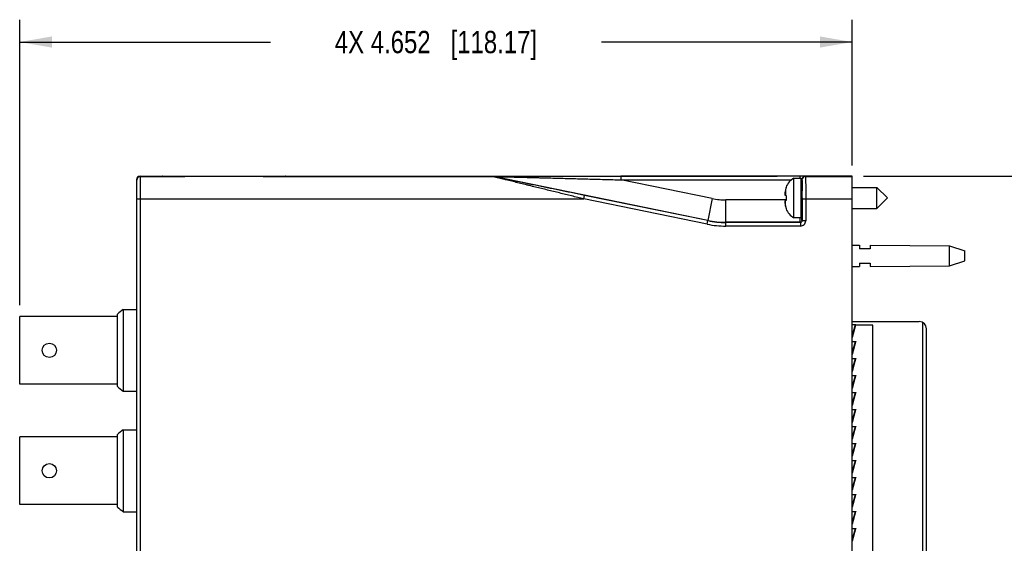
# Model space of a CAD drawing. Header units: inches. Extents: x 0 to 22, y 0 to 17.
# Tile 4 of 17: x 7.6 to 13.1, y 9.8 to 12.7. Entities that reach past the tile are written whole.
import ezdxf

# ---------------------------------------------------------------- set-up
doc = ezdxf.new("R2010")
doc.units = ezdxf.units.IN
doc.header["$LTSCALE"] = 1.21
doc.header["$MEASUREMENT"] = 0
doc.layers.get('0').update_dxf_attribs({"linetype": 'CONTINUOUS'})
doc.layers.add('DIMENSIONS', color=7, linetype='CONTINUOUS')
doc.styles.get("Standard").update_dxf_attribs({"font": 'txt', "width": 0.8})
doc.dimstyles.new('DIMSTYLE_1', dxfattribs={"dimtxt": 0.125, "dimasz": 0.18, "dimexe": 0.18, "dimexo": 0.0625, "dimgap": 0.09, "dimtad": 0, "dimtih": 1, "dimtoh": 1, "dimdec": 3, "dimzin": 4, "dimdsep": 46, "dimtxsty": 'STANDARD', "dimblk": '_FILLED', "dimblk1": '_FILLED', "dimblk2": '_FILLED', "dimcen": 0.09, "dimadec": 0, "dimazin": 0, "dimtp": 0.01, "dimtm": 0.01, "dimtfac": 1, "dimtdec": 3, "dimtofl": 0, "dimtmove": 0, "dimatfit": 3, "dimldrblk": '_FILLED', "dimfxl": 1, "dimtolj": 1, "dimtzin": 4, "dimarcsym": 0})

# ---------------------------------------------------------------- blocks, each defined once
blk = doc.blocks.new('_FILLED')
at = {"color": 0, "linetype": 'BYBLOCK'}
blk.add_solid([(0, 0), (-1, 0.174), (-1, -0.174)], dxfattribs=at)
blk = doc.blocks.new('*D0')
at = {"layer": 'DIMENSIONS', "color": 2, "linetype": 'CONTINUOUS'}
for p, q in [((7.6041, 11.144), (7.6041, 12.7415)), ((12.2565, 11.9268), (12.2565, 12.7415)), ((7.6041, 12.6165), (9.0053, 12.6165)), ((12.2565, 12.6165), (10.8553, 12.6165))]:
    blk.add_line(p, q, dxfattribs=at)
at = {"layer": 'DIMENSIONS', "color": 2, "linetype": 'CONTINUOUS', "xscale": 0.18, "yscale": 0.18, "zscale": 0.18, "rotation": 180}
blk.add_blockref('_FILLED', (7.6041, 12.6165), dxfattribs=at)
at = {"layer": 'DIMENSIONS', "color": 2, "linetype": 'CONTINUOUS', "xscale": 0.18, "yscale": 0.18, "zscale": 0.18}
blk.add_blockref('_FILLED', (12.2565, 12.6165), dxfattribs=at)
at = {"layer": 'DIMENSIONS', "color": 2, "linetype": 'CONTINUOUS', "insert": (9.9303, 12.679), "char_height": 0.125, "width": 1.725, "attachment_point": 2, "line_spacing_factor": 0.9}
blk.add_mtext('4X 4.652{\\Ftxt.shx;\\W1.000000;\\H0.125000; }[118.17]', dxfattribs=at)
blk = doc.blocks.new('*D3')
at = {"layer": 'DIMENSIONS', "color": 2, "linetype": 'CONTINUOUS'}
for p, q in [((12.319, 11.866), (14.0115, 11.866)), ((13.8865, 11.866), (13.8865, 9.6135)), ((13.8865, 6.8009), (13.8865, 9.3635)), ((12.319, 6.8009), (14.0115, 6.8009))]:
    blk.add_line(p, q, dxfattribs=at)
at = {"layer": 'DIMENSIONS', "color": 2, "linetype": 'CONTINUOUS', "xscale": 0.18, "yscale": 0.18, "zscale": 0.18}
for p, rotation in [((13.8865, 11.866), 90), ((13.8865, 6.8009), 270)]:
    blk.add_blockref('_FILLED', p, dxfattribs=dict(at, rotation=rotation))
at = {"layer": 'DIMENSIONS', "color": 2, "linetype": 'CONTINUOUS', "insert": (13.8865, 9.551), "char_height": 0.125, "width": 1.425, "attachment_point": 2, "line_spacing_factor": 0.9}
blk.add_mtext('5.065{\\Ftxt.shx;\\W1.000000;\\H0.125000; }[128.65]', dxfattribs=at)

msp = doc.modelspace()

# ---------------------------------------------------------------- linework, layer by layer
at = {"color": 7, "linetype": 'CONTINUOUS'}
for p, q in [((8.2565, 11.8465), (8.2565, 11.7926)), ((8.2765, 11.8665), (8.4015, 11.8665)), ((8.4025, 11.8655), (8.4015, 11.8665)), ((8.9656, 11.8645), (8.5275, 11.8645)), ((9.0915, 11.8665), (9.0906, 11.8655)), ((9.0915, 11.8665), (11.8365, 11.8665)), ((12.2565, 11.866), (10.9644, 11.8658)), ((11.9312, 11.6343), (11.9312, 11.8547)), ((11.9312, 11.8547), (11.9715, 11.8547)), ((11.9715, 11.6343), (11.9715, 11.8547)), ((11.9746, 11.7839), (11.9746, 11.8455)), ((12.2565, 6.8009), (12.2565, 11.866)), ((8.2588, 11.7904), (8.2565, 11.7926)), ((11.8869, 11.8046), (11.8869, 11.8028)), ((12.2565, 11.8036), (12.3948, 11.8036)), ((12.3948, 11.6855), (12.3948, 11.8036)), ((12.3948, 11.8036), (12.4538, 11.7445)), ((8.2592, 11.7393), (8.2592, 11.7424)), ((8.2597, 6.9277), (8.2597, 11.7393)), ((11.4496, 11.6175), (10.7602, 11.7589)), ((11.8804, 11.7598), (11.8869, 11.759)), ((11.8869, 11.73), (11.8804, 11.7292)), ((11.8869, 11.759), (11.8869, 11.73)), ((11.9768, 11.7393), (11.9768, 11.6173)), ((12.3948, 11.6855), (12.4538, 11.7445)), ((11.8869, 11.6862), (11.8869, 11.6844)), ((12.2565, 11.6855), (12.3948, 11.6855)), ((11.9312, 11.6343), (11.9715, 11.6343)), ((11.9668, 11.6073), (11.5501, 11.6073)), ((12.2565, 11.4805), (12.2965, 11.4802)), ((12.2965, 11.4802), (12.2965, 11.4605)), ((12.3565, 11.4605), (12.2965, 11.4605)), ((12.3565, 11.4798), (12.3565, 11.4605)), ((12.3565, 11.4798), (12.8004, 11.4765)), ((12.8004, 11.3645), (12.8004, 11.4765)), ((12.8004, 11.4765), (12.8865, 11.4485)), ((12.8865, 11.3925), (12.8865, 11.4485)), ((12.8004, 11.3645), (12.8865, 11.3925)), ((12.2565, 11.3605), (12.2965, 11.3608)), ((12.2965, 11.3805), (12.2965, 11.3608)), ((12.2965, 11.3805), (12.3565, 11.3805)), ((12.3565, 11.3805), (12.3565, 11.3613)), ((12.3565, 11.3612), (12.8004, 11.3645)), ((8.1815, 11.1215), (8.1815, 10.6635)), ((8.1815, 11.1215), (8.2597, 11.1215)), ((7.6041, 10.7035), (7.6041, 11.0815)), ((8.1515, 11.0815), (7.6041, 11.0815)), ((8.1515, 10.6896), (8.1515, 11.0954)), ((12.2565, 11.053), (12.6316, 11.053)), ((12.2565, 11.0365), (12.276, 11.0365)), ((12.2738, 11.0342), (12.2565, 10.9772)), ((12.2758, 11.0339), (12.2565, 10.9646)), ((12.2757, 11.0337), (12.2565, 10.9703)), ((12.2739, 11.0346), (12.2738, 11.0342)), ((12.2738, 11.0342), (12.2757, 11.0337)), ((12.2758, 11.0339), (12.2757, 11.0337)), ((12.3716, 11.034), (12.2758, 11.034)), ((12.276, 11.0365), (12.276, 11.0346)), ((12.3716, 7.634), (12.3716, 11.034)), ((12.6519, 9.4896), (12.6519, 11.0475)), ((12.6716, 9.5007), (12.6716, 11.013)), ((12.2565, 10.9415), (12.276, 10.9415)), ((12.2738, 10.9392), (12.2565, 10.8822)), ((12.2758, 10.9389), (12.2565, 10.8696)), ((12.2757, 10.9387), (12.2565, 10.8753)), ((12.2739, 10.9396), (12.2738, 10.9392)), ((12.2738, 10.9392), (12.2757, 10.9387)), ((12.2758, 10.9389), (12.2757, 10.9387)), ((12.276, 10.9415), (12.276, 10.9396)), ((12.2565, 10.8465), (12.276, 10.8465)), ((12.2738, 10.8442), (12.2565, 10.7872)), ((12.2758, 10.8439), (12.2565, 10.7746)), ((12.2757, 10.8437), (12.2565, 10.7803)), ((12.2739, 10.8446), (12.2738, 10.8442)), ((12.2738, 10.8442), (12.2757, 10.8437)), ((12.2758, 10.8439), (12.2757, 10.8437)), ((12.276, 10.8465), (12.276, 10.8446)), ((12.2565, 10.7515), (12.276, 10.7515)), ((12.2738, 10.7492), (12.2565, 10.6922)), ((12.2758, 10.7489), (12.2565, 10.6796)), ((12.2757, 10.7487), (12.2565, 10.6853)), ((12.2739, 10.7496), (12.2738, 10.7492)), ((12.2738, 10.7492), (12.2757, 10.7487)), ((12.2758, 10.7489), (12.2757, 10.7487)), ((12.276, 10.7515), (12.276, 10.7496)), ((8.1515, 10.7035), (7.6041, 10.7035)), ((8.1815, 10.6635), (8.2597, 10.6635)), ((12.2565, 10.6565), (12.276, 10.6565)), ((12.2738, 10.6542), (12.2565, 10.5972)), ((12.2758, 10.6539), (12.2565, 10.5846)), ((12.2757, 10.6537), (12.2565, 10.5903)), ((12.2739, 10.6546), (12.2738, 10.6542)), ((12.2738, 10.6542), (12.2757, 10.6537)), ((12.2758, 10.6539), (12.2757, 10.6537)), ((12.276, 10.6565), (12.276, 10.6546)), ((12.2565, 10.5615), (12.276, 10.5615)), ((12.2738, 10.5592), (12.2565, 10.5022)), ((12.2758, 10.5589), (12.2565, 10.4896)), ((12.2757, 10.5587), (12.2565, 10.4953)), ((12.2739, 10.5596), (12.2738, 10.5592)), ((12.2738, 10.5592), (12.2757, 10.5587)), ((12.2758, 10.5589), (12.2757, 10.5587)), ((12.276, 10.5615), (12.276, 10.5596)), ((12.2565, 10.4665), (12.276, 10.4665)), ((12.2738, 10.4642), (12.2565, 10.4072)), ((12.2758, 10.4639), (12.2565, 10.3946)), ((12.2757, 10.4637), (12.2565, 10.4003)), ((12.2739, 10.4646), (12.2738, 10.4642)), ((12.2738, 10.4642), (12.2757, 10.4637)), ((12.2758, 10.4639), (12.2757, 10.4637)), ((12.276, 10.4665), (12.276, 10.4646)), ((7.6041, 10.0298), (7.6041, 10.4078)), ((8.1515, 10.4078), (7.6041, 10.4078)), ((8.1515, 10.0159), (8.1515, 10.4217)), ((8.1815, 10.4478), (8.1815, 9.9898)), ((8.1815, 10.4478), (8.2597, 10.4478)), ((12.2565, 10.3715), (12.276, 10.3715)), ((12.2738, 10.3692), (12.2565, 10.3122)), ((12.2758, 10.3689), (12.2565, 10.2996)), ((12.2757, 10.3687), (12.2565, 10.3053)), ((12.2739, 10.3696), (12.2738, 10.3692)), ((12.2738, 10.3692), (12.2757, 10.3687)), ((12.2758, 10.3689), (12.2757, 10.3687)), ((12.276, 10.3715), (12.276, 10.3696)), ((12.2565, 10.2765), (12.276, 10.2765)), ((12.2738, 10.2742), (12.2565, 10.2172)), ((12.2758, 10.2739), (12.2565, 10.2046)), ((12.2757, 10.2737), (12.2565, 10.2103)), ((12.2739, 10.2746), (12.2738, 10.2742)), ((12.2738, 10.2742), (12.2757, 10.2737)), ((12.2758, 10.2739), (12.2757, 10.2737)), ((12.276, 10.2765), (12.276, 10.2746)), ((12.2565, 10.1815), (12.276, 10.1815)), ((12.276, 10.1815), (12.276, 10.1796)), ((12.2738, 10.1792), (12.2565, 10.1222)), ((12.2758, 10.1789), (12.2565, 10.1096)), ((12.2757, 10.1787), (12.2565, 10.1153)), ((12.2739, 10.1796), (12.2738, 10.1792)), ((12.2738, 10.1792), (12.2757, 10.1787)), ((12.2758, 10.1789), (12.2757, 10.1787)), ((12.2565, 10.0865), (12.276, 10.0865)), ((12.2738, 10.0842), (12.2565, 10.0272)), ((12.2758, 10.0839), (12.2565, 10.0146)), ((12.2757, 10.0837), (12.2565, 10.0203)), ((12.2739, 10.0846), (12.2738, 10.0842)), ((12.2738, 10.0842), (12.2757, 10.0837)), ((12.2758, 10.0839), (12.2757, 10.0837)), ((12.276, 10.0865), (12.276, 10.0846)), ((8.1515, 10.0298), (7.6041, 10.0298)), ((8.1815, 9.9898), (8.2597, 9.9898)), ((12.2565, 9.9915), (12.276, 9.9915)), ((12.2738, 9.9892), (12.2565, 9.9322)), ((12.2758, 9.9889), (12.2565, 9.9196)), ((12.2757, 9.9887), (12.2565, 9.9253)), ((12.2739, 9.9896), (12.2738, 9.9892)), ((12.2738, 9.9892), (12.2757, 9.9887)), ((12.2758, 9.9889), (12.2757, 9.9887)), ((12.276, 9.9915), (12.276, 9.9896)), ((12.2565, 9.8965), (12.276, 9.8965)), ((12.2738, 9.8942), (12.2565, 9.8372)), ((12.2758, 9.8939), (12.2565, 9.8246)), ((12.2757, 9.8937), (12.2565, 9.8303)), ((12.2739, 9.8946), (12.2738, 9.8942)), ((12.2738, 9.8942), (12.2757, 9.8937)), ((12.2758, 9.8939), (12.2757, 9.8937)), ((12.276, 9.8965), (12.276, 9.8946))]:
    msp.add_line(p, q, dxfattribs=at)
at = {"color": 9, "linetype": 'CONTINUOUS'}
for p, q in [((8.2588, 11.8443), (8.2565, 11.8465)), ((8.2788, 11.8643), (8.2765, 11.8665)), ((8.2788, 11.8643), (8.5275, 11.8645)), ((8.9656, 11.8645), (10.2488, 11.8643)), ((10.2488, 11.8643), (10.2489, 11.8645)), ((10.2529, 11.8639), (10.2529, 11.8641)), ((11.4497, 11.6186), (10.2529, 11.8641)), ((10.9644, 11.8658), (10.9644, 11.8458)), ((10.9644, 11.8458), (11.9187, 11.8458)), ((11.4748, 11.7411), (10.9644, 11.8458)), ((11.9646, 11.8658), (11.9646, 11.8547)), ((11.9718, 11.8457), (11.9746, 11.8455)), ((11.9746, 11.8455), (11.9759, 11.8443)), ((11.9946, 11.8655), (11.9959, 11.8643)), ((11.9959, 11.8643), (12.2565, 11.8643)), ((8.2596, 11.7904), (8.2596, 11.7915)), ((11.8833, 11.7904), (11.8833, 11.7594)), ((11.9766, 11.7914), (11.9767, 11.788)), ((11.9767, 11.788), (11.9767, 11.7842)), ((8.2597, 11.7393), (10.7562, 11.7393)), ((8.2797, 6.9277), (8.2797, 11.7393)), ((10.7562, 11.7393), (10.7602, 11.7589)), ((11.4456, 11.5979), (10.7562, 11.7393)), ((11.4748, 11.7411), (11.4497, 11.6186)), ((11.5502, 11.6084), (11.5502, 11.7334)), ((11.8869, 11.7334), (11.5502, 11.7334)), ((11.8833, 11.6986), (11.8833, 11.7296)), ((11.9755, 11.731), (11.9755, 11.758)), ((11.9768, 11.7445), (11.9768, 11.7393)), ((11.9768, 11.7393), (12.2565, 11.7393)), ((11.9968, 11.7393), (11.9968, 11.6173)), ((11.9747, 11.704), (11.9747, 11.7051)), ((11.9747, 11.7011), (11.9747, 11.704)), ((11.9751, 11.6343), (11.9747, 11.7011)), ((11.4456, 11.5979), (11.4496, 11.6175)), ((11.9654, 11.6129), (11.965, 11.6334)), ((11.9656, 11.6084), (11.9654, 11.6129)), ((11.9754, 11.6225), (11.9751, 11.6343)), ((11.9756, 11.6184), (11.9754, 11.6225)), ((11.9768, 11.6173), (11.9756, 11.6184)), ((11.9968, 11.6173), (11.9768, 11.6173)), ((11.5501, 11.6073), (11.5502, 11.6084)), ((11.5501, 11.5873), (11.5501, 11.6073)), ((11.9668, 11.5873), (11.5501, 11.5873)), ((11.9656, 11.6084), (11.5502, 11.6084)), ((11.9668, 11.6073), (11.9656, 11.6084)), ((11.9668, 11.6073), (11.9668, 11.5873)), ((12.2742, 11.0365), (12.2736, 11.0345)), ((12.2742, 10.9415), (12.2736, 10.9395)), ((12.2742, 10.8465), (12.2736, 10.8445)), ((12.2742, 10.7515), (12.2736, 10.7495)), ((12.2742, 10.6565), (12.2736, 10.6545)), ((12.2742, 10.5615), (12.2736, 10.5595)), ((12.2742, 10.4665), (12.2736, 10.4645)), ((12.2742, 10.3715), (12.2736, 10.3695)), ((12.2742, 10.2765), (12.2736, 10.2745)), ((12.2742, 10.1815), (12.2736, 10.1795)), ((12.2742, 10.0865), (12.2736, 10.0845)), ((12.2742, 9.9915), (12.2736, 9.9895)), ((12.2742, 9.8965), (12.2736, 9.8945))]:
    msp.add_line(p, q, dxfattribs=at)
at = {"color": 7, "linetype": 'CONTINUOUS'}
for centre in [(7.77, 10.8925), (7.77, 10.2188)]:
    msp.add_circle(centre, 0.04, dxfattribs=at)
at = {"color": 9, "linetype": 'CONTINUOUS'}
for centre, radius, start, end in [((8.2788, 11.8443), 0.02, 90.0053, 179.9947), ((10.2488, 11.8442), 0.0201, 78.4242, 89.9848), ((10.2489, 11.8445), 0.0201, 78.4242, 89.9848), ((11.9946, 11.8455), 0.02, 90.0094, 179.9403), ((11.9959, 11.8443), 0.02, 90.0101, 179.9251), ((-2.7892, 11.7398), 11.0489, 359.99742, 0.26271), ((1.4151, 11.7412), 10.5616, 0.01801, 0.23317), ((11.5502, 12.1084), 0.375, 258.4088, 270.0002), ((11.5501, 12.1073), 0.5, 258.4086, 270.0004), ((11.5502, 12.1084), 0.5, 258.409, 270), ((11.9668, 11.6173), 0.03, 269.9991, 0.0009), ((11.9668, 11.6173), 0.01, 269.9843, 0.0157), ((11.5501, 12.1072), 0.52, 258.4088, 270.0002), ((11.9656, 11.6181), 0.00971, 270.019, 274.7285)]:
    msp.add_arc(centre, radius, start, end, dxfattribs=at)
at = {"color": 7, "linetype": 'CONTINUOUS'}
for centre, radius, start, end in [((11.9743, 11.772), 0.0933, 117.5225, 159.5639), ((12.0962, 11.7445), 0.2178, 167.8219, 172.3461), ((11.9793, 11.7698), 0.0982, 160.337, 167.8353), ((11.9803, 11.7695), 0.0991, 165.4054, 167.8231), ((11.9789, 11.7699), 0.0978, 162.9, 164.0895), ((11.9784, 11.7701), 0.0972, 160.3163, 162.901), ((11.9755, 11.7878), 0.00394, 180, 270), ((12.0415, 11.7584), 0.1618, 175.686, 177.726), ((11.9358, 11.7687), 0.0561, 183.9197, 189.1173), ((11.9352, 11.7204), 0.0556, 174.3547, 176.0868), ((12.0415, 11.7306), 0.1618, 182.274, 184.314), ((11.9359, 11.7203), 0.0563, 172.6372, 174.3543), ((12.0412, 11.7584), 0.1615, 174.6473, 175.6856), ((11.9368, 11.7202), 0.0571, 170.9079, 172.6368), ((12.0412, 11.7306), 0.1615, 184.3145, 185.3527), ((12.0962, 11.7445), 0.2178, 187.6539, 192.1781), ((11.9803, 11.7195), 0.0991, 192.1769, 194.5946), ((11.9793, 11.7193), 0.0982, 192.1647, 199.663), ((11.9789, 11.7191), 0.0978, 195.9105, 197.1008), ((11.9784, 11.719), 0.0972, 197.0998, 199.6837), ((11.9743, 11.717), 0.0933, 200.4361, 242.4775), ((11.9755, 11.7012), 0.00394, 90, 180), ((17.3666, 0.5436), 14.0092, 130.96845, 131.13114), ((12.2645, 11.037), 0.00974, 345.834, 357.2073), ((12.2688, 11.0358), 0.00724, 344.467, 350.3096), ((12.6316, 11.013), 0.04, 0, 90), ((12.2645, 10.942), 0.00974, 345.834, 357.2073), ((12.2688, 10.9408), 0.00724, 344.467, 350.3096), ((12.2645, 10.847), 0.00974, 345.834, 357.2073), ((12.2688, 10.8458), 0.00724, 344.467, 350.3096), ((12.2645, 10.752), 0.00974, 345.834, 357.2073), ((12.2688, 10.7508), 0.00724, 344.467, 350.3096), ((17.3666, 21.2414), 14.0092, 228.86886, 229.03155), ((12.2645, 10.657), 0.00974, 345.834, 357.2073), ((12.2688, 10.6558), 0.00724, 344.467, 350.3096), ((12.2645, 10.562), 0.00974, 345.834, 357.2073), ((12.2688, 10.5608), 0.00724, 344.467, 350.3096), ((12.2645, 10.467), 0.00974, 345.834, 357.2073), ((12.2688, 10.4658), 0.00724, 344.467, 350.3096), ((17.3666, -0.1301), 14.0092, 130.96845, 131.13114), ((12.2645, 10.372), 0.00974, 345.834, 357.2073), ((12.2688, 10.3708), 0.00724, 344.467, 350.3096), ((12.2645, 10.277), 0.00974, 345.834, 357.2073), ((12.2688, 10.2758), 0.00724, 344.467, 350.3096), ((12.2645, 10.182), 0.00974, 345.834, 357.2073), ((12.2688, 10.1808), 0.00724, 344.467, 350.3096), ((12.2645, 10.087), 0.00974, 345.834, 357.2073), ((12.2688, 10.0858), 0.00724, 344.467, 350.3096), ((17.3666, 20.5677), 14.0092, 228.86886, 229.03155), ((12.2645, 9.992), 0.00974, 345.834, 357.2073), ((12.2688, 9.9908), 0.00724, 344.467, 350.3096), ((12.2645, 9.897), 0.00974, 345.834, 357.2073), ((12.2688, 9.8958), 0.00724, 344.467, 350.3096)]:
    msp.add_arc(centre, radius, start, end, dxfattribs=at)
for centre, major_axis, ratio, start_param, end_param in [((8.2765, 11.8465), (0.0141, -0.0141), 0.999924, 2.356233, 3.926953), ((8.2588, 11.7424), (0, 0.048), 0.008727, -1.570796, -0.008727), ((11.9758, 11.7445), (0, 0.0492), 0.008727, 4.712389, 6.806818), ((11.9758, 11.7445), (0, 0.0492), 0.008727, -3.665225, -2.26894)]:
    msp.add_ellipse(centre, major_axis=major_axis, ratio=ratio, start_param=start_param, end_param=end_param, dxfattribs=at)
at = {"color": 9, "linetype": 'CONTINUOUS'}
for points, knots in [([(8.2596, 11.7915), (8.2595, 11.7953), (8.2595, 11.8025), (8.2594, 11.8113), (8.2594, 11.8178), (8.2593, 11.8221), (8.2593, 11.8261), (8.2592, 11.8298), (8.2592, 11.833), (8.2591, 11.8359), (8.2591, 11.8383), (8.259, 11.8401), (8.259, 11.8413), (8.259, 11.8421), (8.2589, 11.8427), (8.2589, 11.8432), (8.2589, 11.8436), (8.2588, 11.8439), (8.2588, 11.8441), (8.2588, 11.8442), (8.2588, 11.8442), (8.2588, 11.8443), (8.2588, 11.8443)], [0, 0, 0, 0, 0.215617, 0.410903, 0.499825, 0.582439, 0.658412, 0.727413, 0.789126, 0.843315, 0.889763, 0.928253, 0.944448, 0.958591, 0.970673, 0.980688, 0.988627, 0.994486, 0.996635, 0.998265, 0.99938, 1, 1, 1, 1]), ([(8.2797, 11.7393), (8.2797, 11.7474), (8.2797, 11.7594), (8.2796, 11.7753), (8.2796, 11.7867), (8.2796, 11.7977), (8.2795, 11.8082), (8.2795, 11.818), (8.2794, 11.827), (8.2794, 11.8352), (8.2793, 11.8425), (8.2792, 11.848), (8.2792, 11.8519), (8.2791, 11.8544), (8.2791, 11.8566), (8.279, 11.8585), (8.279, 11.8602), (8.279, 11.8614), (8.2789, 11.8622), (8.2789, 11.8628), (8.2789, 11.8632), (8.2789, 11.8635), (8.2788, 11.8638), (8.2788, 11.864), (8.2788, 11.8642), (8.2788, 11.8643), (8.2788, 11.8643)], [0, 0, 0, 0, 0.193947, 0.28872, 0.380672, 0.468971, 0.552802, 0.631388, 0.703973, 0.769835, 0.828375, 0.879025, 0.901232, 0.921295, 0.93917, 0.954811, 0.968173, 0.979221, 0.983872, 0.987939, 0.99142, 0.994314, 0.996618, 0.998332, 0.999456, 1, 1, 1, 1]), ([(10.7562, 11.7393), (10.7337, 11.7448), (10.6999, 11.753), (10.6548, 11.7641), (10.621, 11.7723), (10.5873, 11.7806), (10.5536, 11.7888), (10.52, 11.7971), (10.4865, 11.8053), (10.4587, 11.8121), (10.4365, 11.8176), (10.4199, 11.8217), (10.4034, 11.8257), (10.387, 11.8298), (10.3706, 11.8338), (10.3544, 11.8378), (10.3384, 11.8418), (10.3251, 11.8451), (10.3146, 11.8477), (10.3069, 11.8496), (10.2992, 11.8515), (10.2917, 11.8534), (10.2844, 11.8552), (10.2784, 11.8567), (10.2738, 11.8578), (10.2704, 11.8587), (10.2672, 11.8595), (10.264, 11.8603), (10.2611, 11.861), (10.2583, 11.8618), (10.2561, 11.8623), (10.2545, 11.8627), (10.2534, 11.863), (10.2524, 11.8633), (10.2515, 11.8635), (10.2508, 11.8637), (10.2502, 11.8639), (10.2498, 11.864), (10.2496, 11.864), (10.2493, 11.8641), (10.2492, 11.8642), (10.249, 11.8642), (10.2489, 11.8642), (10.2489, 11.8642), (10.2489, 11.8643), (10.2488, 11.8643), (10.2488, 11.8643), (10.2488, 11.8643)], [0, 0, 0, 0, 0.133257, 0.199843, 0.266375, 0.332831, 0.399183, 0.465397, 0.531427, 0.597208, 0.629978, 0.662647, 0.695195, 0.727596, 0.759814, 0.791801, 0.823489, 0.854775, 0.870221, 0.885499, 0.90057, 0.915386, 0.92987, 0.943925, 0.950743, 0.957386, 0.963827, 0.970023, 0.97591, 0.981422, 0.986484, 0.988806, 0.990963, 0.992934, 0.994701, 0.996244, 0.997545, 0.9981, 0.998587, 0.999006, 0.999354, 0.999629, 0.999829, 0.999901, 0.999953, 0.999986, 1, 1, 1, 1]), ([(10.2489, 11.8645), (10.2489, 11.8645), (10.2489, 11.8645), (10.2489, 11.8645), (10.249, 11.8645), (10.249, 11.8645), (10.2491, 11.8645), (10.2493, 11.8646), (10.2495, 11.8646), (10.2498, 11.8646), (10.2502, 11.8646), (10.2507, 11.8646), (10.2512, 11.8646), (10.2517, 11.8646), (10.2526, 11.8646), (10.2538, 11.8647), (10.2554, 11.8647), (10.2571, 11.8647), (10.2589, 11.8647), (10.2608, 11.8647), (10.2629, 11.8648), (10.2657, 11.8648), (10.2694, 11.8648), (10.2741, 11.8648), (10.2789, 11.8649), (10.2838, 11.8649), (10.2888, 11.8649), (10.2957, 11.865), (10.3045, 11.865), (10.3151, 11.865), (10.326, 11.8651), (10.3369, 11.8651), (10.348, 11.8652), (10.3592, 11.8652), (10.3704, 11.8652), (10.3855, 11.8653), (10.4044, 11.8653), (10.4272, 11.8653), (10.4502, 11.8654), (10.4732, 11.8654), (10.4963, 11.8655), (10.5195, 11.8655), (10.5505, 11.8655), (10.5893, 11.8656), (10.636, 11.8656), (10.6828, 11.8657), (10.7296, 11.8657), (10.7765, 11.8657), (10.8235, 11.8657), (10.8861, 11.8658), (10.9331, 11.8658), (10.9644, 11.8658)], [0, 0, 0, 0, 0.000017, 0.00006, 0.000128, 0.000223, 0.000343, 0.000489, 0.000852, 0.00131, 0.001859, 0.002494, 0.003213, 0.004009, 0.00488, 0.006827, 0.009017, 0.011414, 0.013983, 0.016695, 0.019535, 0.022489, 0.028677, 0.035156, 0.041869, 0.048768, 0.055815, 0.062986, 0.077622, 0.09256, 0.107724, 0.123064, 0.138544, 0.154138, 0.169826, 0.185593, 0.217319, 0.249249, 0.281334, 0.313543, 0.345853, 0.378244, 0.410704, 0.475788, 0.541042, 0.606422, 0.671896, 0.737441, 0.803039, 0.868673, 1, 1, 1, 1]), ([(10.2529, 11.8641), (10.2529, 11.8641), (10.2529, 11.8641), (10.2529, 11.8641), (10.253, 11.8641), (10.2531, 11.8641), (10.2532, 11.8641), (10.2534, 11.8641), (10.2537, 11.8641), (10.2541, 11.8641), (10.2546, 11.8641), (10.2551, 11.8641), (10.2558, 11.8641), (10.2565, 11.8641), (10.2575, 11.8641), (10.2589, 11.8641), (10.2607, 11.8641), (10.2627, 11.864), (10.2647, 11.864), (10.2668, 11.8639), (10.2691, 11.8639), (10.2721, 11.8638), (10.2761, 11.8637), (10.281, 11.8636), (10.286, 11.8635), (10.2911, 11.8634), (10.2963, 11.8633), (10.3033, 11.8631), (10.3122, 11.8629), (10.323, 11.8627), (10.3339, 11.8624), (10.3449, 11.8621), (10.356, 11.8619), (10.3671, 11.8616), (10.3783, 11.8613), (10.3933, 11.8609), (10.4121, 11.8604), (10.4348, 11.8599), (10.4575, 11.8593), (10.4803, 11.8587), (10.5032, 11.8581), (10.5261, 11.8575), (10.5567, 11.8567), (10.595, 11.8557), (10.641, 11.8545), (10.6871, 11.8533), (10.7333, 11.852), (10.7794, 11.8508), (10.8257, 11.8495), (10.8873, 11.8479), (10.9336, 11.8466), (10.9644, 11.8458)], [0, 0, 0, 0, 0.000021, 0.000075, 0.000164, 0.000286, 0.000441, 0.000628, 0.001093, 0.001674, 0.002364, 0.003156, 0.004043, 0.005018, 0.006072, 0.008392, 0.010947, 0.013681, 0.016565, 0.019578, 0.022701, 0.025911, 0.032548, 0.039418, 0.04646, 0.05364, 0.06093, 0.06831, 0.083283, 0.098472, 0.113825, 0.129303, 0.144881, 0.160541, 0.176268, 0.192052, 0.223758, 0.255609, 0.287572, 0.319624, 0.351749, 0.383932, 0.416166, 0.480751, 0.545459, 0.610258, 0.675126, 0.740046, 0.805004, 0.869988, 1, 1, 1, 1]), ([(10.7602, 11.7589), (10.738, 11.7634), (10.7047, 11.7703), (10.6603, 11.7794), (10.627, 11.7862), (10.5937, 11.7931), (10.5605, 11.7999), (10.5273, 11.8067), (10.4942, 11.8136), (10.4667, 11.8192), (10.4447, 11.8238), (10.4283, 11.8272), (10.4119, 11.8306), (10.3956, 11.834), (10.3793, 11.8373), (10.3631, 11.8407), (10.347, 11.844), (10.3337, 11.8468), (10.3231, 11.849), (10.3153, 11.8506), (10.3075, 11.8522), (10.2998, 11.8538), (10.2922, 11.8554), (10.286, 11.8567), (10.2812, 11.8578), (10.2776, 11.8585), (10.2741, 11.8592), (10.2707, 11.86), (10.2674, 11.8607), (10.2643, 11.8613), (10.2618, 11.8619), (10.26, 11.8623), (10.2587, 11.8625), (10.2574, 11.8628), (10.2563, 11.863), (10.2554, 11.8633), (10.2546, 11.8634), (10.2541, 11.8635), (10.2538, 11.8636), (10.2535, 11.8637), (10.2533, 11.8637), (10.2531, 11.8638), (10.253, 11.8638), (10.2529, 11.8638), (10.2529, 11.8639), (10.2529, 11.8639), (10.2529, 11.8639), (10.2529, 11.8639)], [0, 0, 0, 0, 0.131322, 0.196953, 0.262548, 0.32809, 0.393562, 0.458939, 0.52419, 0.589272, 0.621731, 0.654121, 0.686429, 0.718637, 0.750721, 0.782649, 0.814375, 0.845829, 0.861422, 0.876902, 0.892242, 0.907407, 0.922344, 0.936981, 0.944152, 0.951202, 0.958102, 0.964813, 0.971298, 0.977484, 0.98328, 0.986001, 0.988577, 0.990976, 0.993164, 0.995108, 0.996775, 0.997494, 0.998131, 0.998681, 0.999142, 0.999508, 0.999775, 0.999871, 0.99994, 0.999983, 1, 1, 1, 1]), ([(11.9759, 11.8443), (11.9759, 11.8443), (11.9759, 11.8442), (11.9759, 11.8442), (11.9759, 11.8441), (11.9759, 11.8439), (11.9759, 11.8436), (11.976, 11.8432), (11.976, 11.8427), (11.976, 11.8421), (11.9761, 11.8413), (11.9761, 11.8401), (11.9762, 11.8383), (11.9762, 11.8359), (11.9763, 11.833), (11.9763, 11.8298), (11.9764, 11.8261), (11.9764, 11.8221), (11.9765, 11.8177), (11.9765, 11.8113), (11.9766, 11.8025), (11.9766, 11.7952), (11.9766, 11.7914)], [0, 0, 0, 0, 0.000623, 0.001741, 0.003373, 0.005523, 0.011383, 0.019321, 0.029332, 0.041411, 0.055551, 0.071745, 0.110233, 0.156682, 0.210876, 0.272595, 0.341601, 0.417579, 0.500197, 0.58912, 0.7844, 1, 1, 1, 1]), ([(11.9959, 11.8643), (11.9959, 11.8643), (11.9959, 11.8642), (11.9959, 11.864), (11.9959, 11.8638), (11.9959, 11.8635), (11.996, 11.8632), (11.996, 11.8628), (11.996, 11.8622), (11.996, 11.8614), (11.9961, 11.8602), (11.9961, 11.8585), (11.9962, 11.8566), (11.9962, 11.8544), (11.9962, 11.8519), (11.9963, 11.848), (11.9964, 11.8425), (11.9964, 11.8352), (11.9965, 11.827), (11.9966, 11.818), (11.9966, 11.8082), (11.9967, 11.7977), (11.9967, 11.7867), (11.9967, 11.7753), (11.9968, 11.7594), (11.9968, 11.7474), (11.9968, 11.7393)], [0, 0, 0, 0, 0.000545, 0.00167, 0.003385, 0.005689, 0.008582, 0.012063, 0.01613, 0.020781, 0.031828, 0.045189, 0.060829, 0.078705, 0.098769, 0.120976, 0.171627, 0.230167, 0.296029, 0.368614, 0.447199, 0.53103, 0.619328, 0.71128, 0.806053, 1, 1, 1, 1]), ([(11.9743, 11.6134), (11.9735, 11.612), (11.9712, 11.6096), (11.968, 11.6086), (11.9664, 11.6085)], [0, 0, 0, 0, 0.499617, 1, 1, 1, 1]), ([(11.9756, 11.6184), (11.9756, 11.6176), (11.9754, 11.6158), (11.9747, 11.6142), (11.9743, 11.6134)], [0, 0, 0, 0, 0.498353, 1, 1, 1, 1])]:
    msp.add_open_spline(points, degree=3, knots=knots, dxfattribs=at)
at = {"color": 7, "linetype": 'CONTINUOUS'}
for points, knots in [([(8.5275, 11.8645), (8.5194, 11.8645), (8.5074, 11.8645), (8.4915, 11.8645), (8.4801, 11.8645), (8.4691, 11.8646), (8.4586, 11.8646), (8.4488, 11.8647), (8.4398, 11.8648), (8.4316, 11.8648), (8.4243, 11.8649), (8.4188, 11.865), (8.4149, 11.8651), (8.4124, 11.8651), (8.4102, 11.8652), (8.4082, 11.8652), (8.4066, 11.8653), (8.4054, 11.8653), (8.4045, 11.8654), (8.404, 11.8654), (8.4036, 11.8654), (8.4032, 11.8654), (8.4029, 11.8655), (8.4027, 11.8655), (8.4026, 11.8655), (8.4025, 11.8655), (8.4025, 11.8655)], [0, 0, 0, 0, 0.193929, 0.288694, 0.380643, 0.468938, 0.55276, 0.631333, 0.703913, 0.769782, 0.828333, 0.878987, 0.901191, 0.92125, 0.939121, 0.95476, 0.968124, 0.979179, 0.983835, 0.987907, 0.991392, 0.99429, 0.996599, 0.998317, 0.999446, 1, 1, 1, 1]), ([(9.0906, 11.8655), (9.0906, 11.8655), (9.0905, 11.8655), (9.0903, 11.8655), (9.0901, 11.8655), (9.0898, 11.8654), (9.0895, 11.8654), (9.089, 11.8654), (9.0885, 11.8654), (9.0877, 11.8653), (9.0865, 11.8653), (9.0848, 11.8652), (9.0829, 11.8652), (9.0806, 11.8651), (9.0781, 11.8651), (9.0743, 11.865), (9.0688, 11.8649), (9.0615, 11.8648), (9.0533, 11.8648), (9.0442, 11.8647), (9.0345, 11.8646), (9.024, 11.8646), (9.013, 11.8645), (9.0015, 11.8645), (8.9857, 11.8645), (8.9737, 11.8645), (8.9656, 11.8645)], [0, 0, 0, 0, 0.000553, 0.001683, 0.003401, 0.005709, 0.008607, 0.012093, 0.016164, 0.02082, 0.031875, 0.045239, 0.060878, 0.078749, 0.098809, 0.121012, 0.171667, 0.230218, 0.296087, 0.368667, 0.44724, 0.531061, 0.619357, 0.711306, 0.806071, 1, 1, 1, 1]), ([(11.9946, 11.8655), (11.9946, 11.8655), (11.9946, 11.8655), (11.9946, 11.8655), (11.9945, 11.8655), (11.9944, 11.8655), (11.9942, 11.8655), (11.994, 11.8656), (11.9936, 11.8656), (11.9932, 11.8656), (11.9928, 11.8656), (11.992, 11.8656), (11.9909, 11.8656), (11.9894, 11.8657), (11.9876, 11.8657), (11.9857, 11.8657), (11.9835, 11.8657), (11.9803, 11.8657), (11.9759, 11.8657), (11.9704, 11.8658), (11.9666, 11.8658), (11.9646, 11.8658)], [0, 0, 0, 0, 0.000555, 0.001688, 0.003411, 0.005725, 0.01212, 0.020853, 0.031903, 0.045248, 0.060864, 0.078728, 0.12105, 0.171736, 0.230251, 0.29606, 0.368593, 0.447147, 0.619377, 0.806398, 1, 1, 1, 1])]:
    msp.add_open_spline(points, degree=3, knots=knots, dxfattribs=at)

# ---------------------------------------------------------------- dimensions: what is measured, and where the dimension line sits
at = {"layer": 'DIMENSIONS', "color": 2, "linetype": 'CONTINUOUS'}
dim = msp.add_linear_dim(base=(12.2565, 12.6165), p1=(7.6041, 11.144), p2=(12.2565, 11.9268), text='4X <>', dimstyle='DIMSTYLE_1', dxfattribs=at)
dim.commit()
dim.dimension.update_dxf_attribs({"geometry": '*D0', "text_midpoint": (9.8303, 12.6165), "dimtype": 160})
dim = msp.add_linear_dim(base=(13.8865, 11.866), p1=(12.319, 6.8009), p2=(12.319, 11.866), angle=90, dimstyle='DIMSTYLE_1', dxfattribs=at)
dim.commit()
dim.dimension.update_dxf_attribs({"geometry": '*D3', "text_midpoint": (13.7365, 9.4885), "dimtype": 160})

doc.saveas('drawing.dxf')
